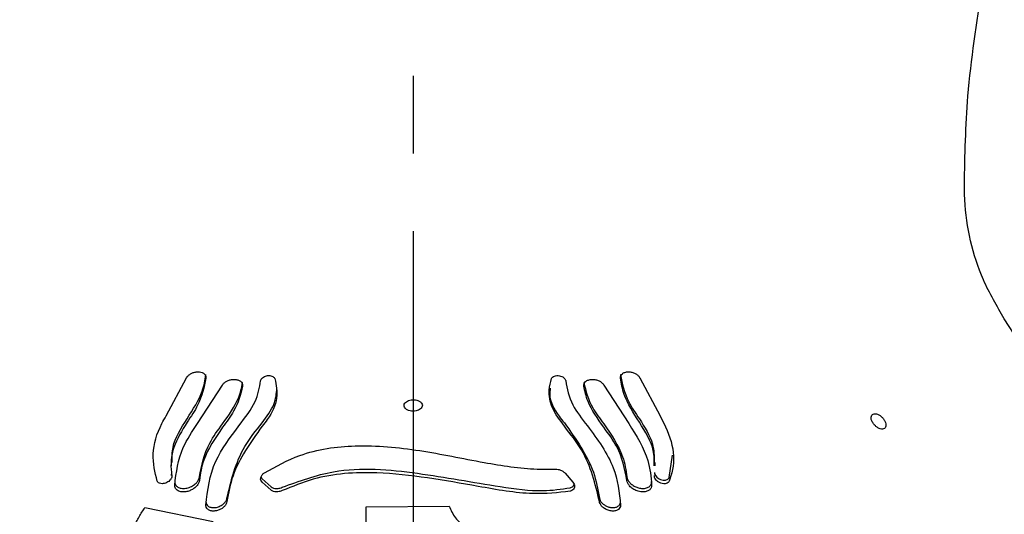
# Model space of a CAD drawing. Header units: millimetres. Extents: x 8 to 832, y 8 to 586.
# Tile 21 of 24: x 507 to 540, y 337 to 353. Entities that reach past the tile are written whole.
import ezdxf

# ---------------------------------------------------------------- set-up
doc = ezdxf.new("R2010")
doc.units = ezdxf.units.MM
doc.linetypes.add('CENTERX2', pattern=[20.32, 12.7, -2.54, 2.54, -2.54])
doc.layers.add('CENTERLINE', color=4, linetype='CENTERX2')
doc.layers.add('DIMENSIONS', color=2, linetype='Continuous')
doc.layers.add('OUTLINE', color=7, linetype='Continuous', lineweight=25)
doc.styles.add('SLDTEXTSTYLE0', font='TXT', dxfattribs={"width": 0.75})
doc.dimstyles.new('SLDDIMSTYLE0', dxfattribs={"dimtxt": 3.5, "dimasz": 2, "dimexe": 0, "dimexo": 0.0625, "dimgap": 0.875, "dimtad": 1, "dimrnd": 1e-09, "dimzin": 12, "dimdsep": 46, "dimtxsty": 'SLDTEXTSTYLE0', "dimsah": 1, "dimcen": 0.09, "dimadec": 0, "dimazin": 3, "dimtfac": 1, "dimtofl": 0, "dimtmove": 0, "dimatfit": 3, "dimfxl": 0, "dimfrac": 2, "dimtolj": 1, "dimtzin": 12, "dimarcsym": 0})

# ---------------------------------------------------------------- blocks, each defined once
blk = doc.blocks.new('_D_10')
at = {"layer": 'DIMENSIONS'}
for p, q in [((719.015, 408.812), (762.866, 408.812)), ((760.866, 408.812), (760.866, 323.112)), ((727.292, 323.112), (762.866, 323.112))]:
    blk.add_line(p, q, dxfattribs=at)
for points in [[(760.866, 408.812), (760.366, 406.812), (761.366, 406.812)], [(760.866, 323.112), (761.366, 325.112), (760.366, 325.112)]]:
    blk.add_solid(points, dxfattribs=at)
at = {"layer": 'DIMENSIONS', "char_height": 3.5, "attachment_point": 1, "rotation": 90, "style": 'SLDTEXTSTYLE0'}
for s, insert in [('85,7', (756.355, 367.689)), ('Invert', (756.355, 353.894))]:
    blk.add_mtext(s, dxfattribs=dict(at, insert=insert))

msp = doc.modelspace()

# ---------------------------------------------------------------- linework, layer by layer
at = {"layer": 'CENTERLINE'}
msp.add_line((520.272, 468.427), (520.272, 113.667), dxfattribs=at)
at = {"layer": 'OUTLINE'}
for p, q in [((512.206, 340.473), (512.873, 341.711)), ((513.23, 340.226), (514.047, 341.478)), ((526.498, 341.478), (527.314, 340.226)), ((527.671, 341.711), (528.338, 340.473)), ((512.365, 338.952), (512.365, 338.837)), ((528.179, 338.839), (528.179, 338.95)), ((528.632, 338.456), (528.739, 339.191)), ((525.232, 338.599), (525.485, 338.309)), ((528.152, 338.616), (528.152, 338.562)), ((513.29, 338.477), (513.29, 338.364)), ((515.342, 338.418), (515.631, 338.157)), ((515.631, 338.047), (515.342, 338.307)), ((527.254, 338.477), (527.254, 338.364)), ((511.509, 337.477), (513.742, 337.025)), ((518.733, 337.502), (521.446, 337.523))]:
    msp.add_line(p, q, dxfattribs=at)
at = {"layer": 'OUTLINE', "flags": 128}
for points in [[(554.317, 321.095), (540.981, 341.491), (539.576, 343.639)], [(528.154, 338.616), (528.156, 338.582), (528.182, 338.523), (528.226, 338.469), (528.284, 338.425), (528.354, 338.391), (528.433, 338.372), (528.514, 338.373), (528.585, 338.4), (528.627, 338.445), (528.632, 338.456), (528.632, 338.456)]]:
    msp.add_lwpolyline(points, dxfattribs=at)
at = {"layer": 'OUTLINE'}
for points, knots in [([(538.272, 348.017), (538.292, 348.988), (538.336, 351.165), (538.675, 353.317), (538.862, 354.509)], [0, 0, 0, 0, 0.445876, 1, 1, 1, 1]), ([(539.576, 343.639), (539.334, 344.058), (538.643, 345.253), (538.296, 346.801), (538.275, 347.856), (538.272, 348.017)], [0, 0, 0, 0, 0.3138184, 0.8955079, 1, 1, 1, 1]), ([(512.873, 341.711), (512.888, 341.735), (512.916, 341.783), (512.993, 341.845), (513.087, 341.889), (513.189, 341.913), (513.294, 341.913), (513.39, 341.888), (513.465, 341.838), (513.504, 341.774), (513.504, 341.728), (513.504, 341.71)], [0, 0, 0, 0, 0.105839, 0.211765, 0.316173, 0.422611, 0.534761, 0.654818, 0.782711, 0.915065, 1, 1, 1, 1]), ([(512.887, 340.376), (513.083, 340.682), (513.4, 341.176), (513.475, 341.642), (513.504, 341.82)], [0, 0, 0, 0, 0.619365, 1, 1, 1, 1]), ([(527.041, 341.71), (527.042, 341.737), (527.045, 341.79), (527.099, 341.855), (527.184, 341.9), (527.295, 341.917), (527.414, 341.903), (527.523, 341.862), (527.608, 341.802), (527.653, 341.748), (527.668, 341.717), (527.671, 341.711)], [0, 0, 0, 0, 0.1256493, 0.2510579, 0.3824047, 0.5143065, 0.6400555, 0.7565155, 0.8650475, 0.9697311, 1, 1, 1, 1]), ([(527.041, 341.82), (527.1, 341.526), (527.196, 341.053), (527.531, 340.563), (527.658, 340.376)], [0, 0, 0, 0, 0.620378, 1, 1, 1, 1]), ([(513.504, 341.71), (513.444, 341.417), (513.349, 340.943), (513.014, 340.452), (512.887, 340.264)], [0, 0, 0, 0, 0.619586, 1, 1, 1, 1]), ([(514.047, 341.478), (514.063, 341.502), (514.096, 341.551), (514.182, 341.61), (514.283, 341.65), (514.391, 341.668), (514.498, 341.663), (514.595, 341.633), (514.669, 341.578), (514.705, 341.513), (514.703, 341.466), (514.702, 341.448)], [0, 0, 0, 0, 0.107624, 0.215388, 0.320504, 0.426202, 0.536826, 0.655495, 0.783145, 0.917127, 1, 1, 1, 1]), ([(514.047, 340.21), (514.249, 340.494), (514.576, 340.955), (514.667, 341.392), (514.702, 341.559)], [0, 0, 0, 0, 0.616952, 1, 1, 1, 1]), ([(514.584, 340.15), (514.788, 340.415), (515.175, 340.918), (515.253, 341.393), (515.29, 341.618)], [0, 0, 0, 0, 0.526251, 1, 1, 1, 1]), ([(515.29, 341.618), (515.294, 341.636), (515.302, 341.671), (515.347, 341.721), (515.41, 341.76), (515.482, 341.784), (515.556, 341.792), (515.628, 341.785), (515.692, 341.762), (515.736, 341.727), (515.749, 341.7), (515.755, 341.689)], [0, 0, 0, 0, 0.12139, 0.243131, 0.355662, 0.459974, 0.563627, 0.671985, 0.788316, 0.913626, 1, 1, 1, 1]), ([(515.755, 341.689), (515.799, 341.482), (515.887, 341.065), (515.644, 340.509), (515.395, 340.204), (515.336, 340.132)], [0, 0, 0, 0, 0.4310865, 0.8642319, 1, 1, 1, 1]), ([(525.209, 340.132), (525.062, 340.334), (524.768, 340.737), (524.676, 341.269), (524.757, 341.567), (524.79, 341.689)], [0, 0, 0, 0, 0.371121, 0.740743, 1, 1, 1, 1]), ([(524.79, 341.689), (524.8, 341.706), (524.819, 341.74), (524.883, 341.776), (524.962, 341.792), (525.047, 341.787), (525.123, 341.765), (525.185, 341.73), (525.23, 341.688), (525.25, 341.649), (525.254, 341.626), (525.255, 341.618)], [0, 0, 0, 0, 0.134317, 0.268751, 0.399044, 0.5199, 0.630682, 0.735016, 0.83866, 0.947677, 1, 1, 1, 1]), ([(525.255, 341.618), (525.301, 341.358), (525.387, 340.88), (525.782, 340.379), (525.961, 340.15)], [0, 0, 0, 0, 0.54513, 1, 1, 1, 1]), ([(525.843, 341.448), (525.843, 341.476), (525.843, 341.532), (525.899, 341.6), (525.988, 341.649), (526.105, 341.67), (526.229, 341.659), (526.342, 341.621), (526.431, 341.564), (526.478, 341.513), (526.495, 341.484), (526.498, 341.478)], [0, 0, 0, 0, 0.129558, 0.258899, 0.393417, 0.526086, 0.650115, 0.763932, 0.870754, 0.975634, 1, 1, 1, 1]), ([(525.843, 341.559), (525.911, 341.285), (526.022, 340.842), (526.366, 340.385), (526.498, 340.21)], [0, 0, 0, 0, 0.61801, 1, 1, 1, 1]), ([(527.658, 340.264), (527.462, 340.571), (527.145, 341.066), (527.07, 341.532), (527.041, 341.71)], [0, 0, 0, 0, 0.618562, 1, 1, 1, 1]), ([(514.702, 341.448), (514.634, 341.175), (514.523, 340.732), (514.179, 340.274), (514.047, 340.099)], [0, 0, 0, 0, 0.617186, 1, 1, 1, 1]), ([(515.336, 340.242), (515.488, 340.446), (515.779, 340.835), (515.808, 341.203), (515.822, 341.379)], [0, 0, 0, 0, 0.522298, 1, 1, 1, 1]), ([(524.751, 341.373), (524.741, 341.304), (524.698, 341.025), (524.903, 340.621), (525.149, 340.316), (525.209, 340.242)], [0, 0, 0, 0, 0.199389, 0.805945, 1, 1, 1, 1]), ([(526.498, 340.099), (526.296, 340.383), (525.969, 340.844), (525.878, 341.281), (525.843, 341.448)], [0, 0, 0, 0, 0.616115, 1, 1, 1, 1]), ([(520.272, 340.623), (520.304, 340.625), (520.366, 340.628), (520.45, 340.656), (520.518, 340.697), (520.564, 340.753), (520.579, 340.818), (520.555, 340.886), (520.492, 340.945), (520.401, 340.985), (520.3, 341.001), (520.203, 340.996), (520.116, 340.974), (520.044, 340.937), (519.991, 340.885), (519.967, 340.822), (519.979, 340.754), (520.032, 340.691), (520.116, 340.645), (520.203, 340.625), (520.255, 340.623), (520.272, 340.623)], [0, 0, 0, 0, 0.047198, 0.094324, 0.143362, 0.197023, 0.255699, 0.317744, 0.379416, 0.436646, 0.487883, 0.534898, 0.580942, 0.629012, 0.681237, 0.738518, 0.799883, 0.862126, 0.920974, 0.973878, 1, 1, 1, 1]), ([(535.365, 340.145), (535.391, 340.124), (535.443, 340.081), (535.526, 340.046), (535.602, 340.037), (535.663, 340.057), (535.703, 340.103), (535.715, 340.17), (535.701, 340.252), (535.66, 340.338), (535.598, 340.419), (535.521, 340.486), (535.439, 340.531), (535.36, 340.549), (535.293, 340.538), (535.246, 340.499), (535.224, 340.436), (535.229, 340.358), (535.262, 340.272), (535.311, 340.199), (535.35, 340.16), (535.365, 340.145)], [0, 0, 0, 0, 0.053682, 0.107367, 0.160969, 0.214504, 0.268054, 0.321694, 0.375441, 0.429252, 0.483059, 0.536811, 0.590497, 0.64413, 0.697731, 0.751328, 0.804948, 0.858616, 0.91235, 0.966144, 1, 1, 1, 1]), ([(511.912, 338.342), (511.841, 338.629), (511.697, 339.205), (511.923, 339.982), (512.158, 340.389), (512.206, 340.473)], [0, 0, 0, 0, 0.442189, 0.885316, 1, 1, 1, 1]), ([(512.887, 340.264), (512.72, 339.99), (512.388, 339.442), (512.342, 338.844), (512.386, 338.559), (512.391, 338.524)], [0, 0, 0, 0, 0.467928, 0.935689, 1, 1, 1, 1]), ([(512.407, 338.951), (512.401, 339.117), (512.386, 339.58), (512.691, 340.065), (512.887, 340.376)], [0, 0, 0, 0, 0.358358, 1, 1, 1, 1]), ([(512.485, 338.21), (512.537, 338.621), (512.622, 339.304), (513.057, 339.963), (513.23, 340.226)], [0, 0, 0, 0, 0.602005, 1, 1, 1, 1]), ([(513.29, 338.477), (513.364, 338.85), (513.483, 339.446), (513.893, 340.002), (514.047, 340.21)], [0, 0, 0, 0, 0.626288, 1, 1, 1, 1]), ([(514.191, 337.786), (514.327, 338.363), (514.531, 339.226), (515.135, 339.989), (515.336, 340.242)], [0, 0, 0, 0, 0.668169, 1, 1, 1, 1]), ([(525.209, 340.242), (525.586, 339.714), (526.15, 338.923), (526.303, 338.069), (526.354, 337.786)], [0, 0, 0, 0, 0.668196, 1, 1, 1, 1]), ([(526.498, 340.21), (526.741, 339.854), (527.13, 339.285), (527.221, 338.697), (527.254, 338.477)], [0, 0, 0, 0, 0.626258, 1, 1, 1, 1]), ([(527.314, 340.226), (527.563, 339.822), (527.976, 339.151), (528.036, 338.478), (528.06, 338.21)], [0, 0, 0, 0, 0.602027, 1, 1, 1, 1]), ([(527.658, 340.376), (527.833, 340.1), (528.138, 339.618), (528.144, 339.149), (528.147, 338.948)], [0, 0, 0, 0, 0.573526, 1, 1, 1, 1]), ([(528.138, 338.837), (528.143, 339.003), (528.159, 339.466), (527.854, 339.952), (527.658, 340.264)], [0, 0, 0, 0, 0.35751, 1, 1, 1, 1]), ([(528.338, 340.473), (528.494, 340.152), (528.806, 339.51), (528.784, 338.784), (528.663, 338.43), (528.632, 338.342)], [0, 0, 0, 0, 0.428675, 0.857129, 1, 1, 1, 1]), ([(514.047, 340.099), (513.804, 339.743), (513.415, 339.174), (513.324, 338.585), (513.29, 338.364)], [0, 0, 0, 0, 0.625957, 1, 1, 1, 1]), ([(513.5, 337.555), (513.558, 338.04), (513.667, 338.937), (514.295, 339.768), (514.584, 340.15)], [0, 0, 0, 0, 0.539181, 1, 1, 1, 1]), ([(515.336, 340.132), (514.959, 339.603), (514.395, 338.812), (514.242, 337.958), (514.191, 337.674)], [0, 0, 0, 0, 0.668165, 1, 1, 1, 1]), ([(526.354, 337.674), (526.217, 338.251), (526.013, 339.115), (525.409, 339.878), (525.209, 340.132)], [0, 0, 0, 0, 0.668135, 1, 1, 1, 1]), ([(525.961, 340.15), (526.293, 339.698), (526.909, 338.86), (527.002, 337.967), (527.045, 337.555)], [0, 0, 0, 0, 0.5394343, 1, 1, 1, 1]), ([(527.254, 338.364), (527.18, 338.738), (527.062, 339.334), (526.651, 339.891), (526.498, 340.099)], [0, 0, 0, 0, 0.625979, 1, 1, 1, 1]), ([(515.414, 338.612), (515.792, 338.821), (516.706, 339.326), (518.492, 339.572), (520.483, 339.378), (522.464, 338.952), (523.977, 338.721), (524.714, 338.729), (524.91, 338.73)], [0, 0, 0, 0, 0.131414, 0.317918, 0.535958, 0.75376, 0.93451, 1, 1, 1, 1]), ([(512.371, 338.538), (512.373, 338.541), (512.387, 338.563), (512.394, 338.59), (512.392, 338.612), (512.392, 338.616)], [0, 0, 0, 0, 0.1165228, 0.8214544, 1, 1, 1, 1]), ([(515.342, 338.307), (515.326, 338.327), (515.292, 338.366), (515.287, 338.443), (515.318, 338.521), (515.367, 338.578), (515.403, 338.604), (515.414, 338.612)], [0, 0, 0, 0, 0.2400087, 0.4806148, 0.7050539, 0.9110666, 1, 1, 1, 1]), ([(515.996, 338.139), (516.55, 338.341), (517.982, 338.861), (520.406, 338.639), (522.701, 338.213), (524.405, 337.974), (525.106, 338.077), (525.395, 338.12)], [0, 0, 0, 0, 0.179724, 0.46384, 0.744694, 0.894578, 1, 1, 1, 1]), ([(525.395, 338.009), (524.999, 337.965), (524.075, 337.861), (522.444, 338.163), (520.737, 338.458), (518.952, 338.669), (517.315, 338.567), (516.329, 338.165), (515.996, 338.029)], [0, 0, 0, 0, 0.141501, 0.329392, 0.501593, 0.67423, 0.889876, 1, 1, 1, 1]), ([(524.91, 338.73), (524.943, 338.729), (525.01, 338.727), (525.113, 338.691), (525.188, 338.645), (525.221, 338.61), (525.232, 338.599)], [0, 0, 0, 0, 0.290553, 0.581843, 0.854455, 1, 1, 1, 1]), ([(512.391, 338.524), (512.392, 338.506), (512.394, 338.47), (512.367, 338.409), (512.321, 338.354), (512.261, 338.308), (512.189, 338.273), (512.108, 338.254), (512.026, 338.255), (511.958, 338.28), (511.924, 338.315), (511.914, 338.338), (511.912, 338.342)], [0, 0, 0, 0, 0.098591, 0.197419, 0.291678, 0.385595, 0.4859, 0.597399, 0.721798, 0.855461, 0.975182, 1, 1, 1, 1]), ([(512.485, 338.324), (512.489, 338.291), (512.497, 338.225), (512.564, 338.152), (512.666, 338.104), (512.804, 338.093), (512.958, 338.126), (513.1, 338.197), (513.206, 338.289), (513.272, 338.387), (513.284, 338.447), (513.29, 338.477)], [0, 0, 0, 0, 0.1079811, 0.2156055, 0.3328995, 0.4600211, 0.5890547, 0.7092726, 0.815086, 0.9100352, 1, 1, 1, 1]), ([(513.29, 338.364), (513.284, 338.333), (513.271, 338.272), (513.206, 338.178), (513.115, 338.097), (513.003, 338.033), (512.876, 337.992), (512.742, 337.98), (512.616, 338.007), (512.521, 338.074), (512.486, 338.151), (512.485, 338.2), (512.485, 338.21)], [0, 0, 0, 0, 0.09387, 0.187881, 0.279533, 0.373744, 0.476171, 0.590195, 0.715246, 0.844951, 0.968599, 1, 1, 1, 1]), ([(515.304, 338.472), (515.305, 338.47), (515.309, 338.448), (515.326, 338.432), (515.342, 338.418)], [0, 0, 0, 0, 0.082056, 1, 1, 1, 1]), ([(525.485, 338.309), (525.501, 338.287), (525.534, 338.241), (525.548, 338.17), (525.534, 338.104), (525.488, 338.047), (525.434, 338.02), (525.4, 338.011), (525.395, 338.009)], [0, 0, 0, 0, 0.180066, 0.359879, 0.54654, 0.748703, 0.967204, 1, 1, 1, 1]), ([(527.254, 338.477), (527.261, 338.446), (527.273, 338.384), (527.338, 338.29), (527.43, 338.209), (527.542, 338.146), (527.669, 338.105), (527.803, 338.094), (527.929, 338.12), (528.023, 338.188), (528.058, 338.265), (528.06, 338.314), (528.06, 338.324)], [0, 0, 0, 0, 0.0940289, 0.1882002, 0.2799844, 0.3742468, 0.4766396, 0.5905249, 0.7153772, 0.844896, 0.9685162, 1, 1, 1, 1]), ([(528.06, 338.21), (528.056, 338.177), (528.048, 338.111), (527.981, 338.038), (527.879, 337.991), (527.741, 337.98), (527.587, 338.012), (527.445, 338.084), (527.338, 338.177), (527.272, 338.274), (527.26, 338.335), (527.254, 338.364)], [0, 0, 0, 0, 0.1078216, 0.2152846, 0.3324858, 0.459679, 0.5889385, 0.7094026, 0.8153416, 0.9102586, 1, 1, 1, 1]), ([(528.632, 338.342), (528.622, 338.324), (528.6, 338.288), (528.536, 338.259), (528.455, 338.251), (528.361, 338.27), (528.272, 338.314), (528.205, 338.372), (528.165, 338.433), (528.15, 338.485), (528.152, 338.513), (528.153, 338.524)], [0, 0, 0, 0, 0.12067, 0.240958, 0.371659, 0.506522, 0.633661, 0.74527, 0.843632, 0.936902, 1, 1, 1, 1]), ([(515.631, 338.157), (515.654, 338.141), (515.702, 338.108), (515.805, 338.093), (515.908, 338.104), (515.97, 338.129), (515.996, 338.139)], [0, 0, 0, 0, 0.2719877, 0.5440094, 0.8122474, 1, 1, 1, 1]), ([(515.996, 338.029), (515.963, 338.017), (515.898, 337.992), (515.798, 337.984), (515.701, 337.998), (515.655, 338.03), (515.631, 338.047)], [0, 0, 0, 0, 0.235591, 0.470593, 0.721581, 1, 1, 1, 1]), ([(525.395, 338.12), (525.424, 338.131), (525.482, 338.153), (525.527, 338.195), (525.531, 338.224), (525.531, 338.227)], [0, 0, 0, 0, 0.476724, 0.953874, 1, 1, 1, 1]), ([(513.5, 337.668), (513.504, 337.639), (513.511, 337.582), (513.57, 337.519), (513.659, 337.477), (513.777, 337.467), (513.908, 337.494), (514.029, 337.553), (514.12, 337.632), (514.175, 337.713), (514.186, 337.763), (514.191, 337.786)], [0, 0, 0, 0, 0.110017, 0.219704, 0.33827, 0.465378, 0.593559, 0.71335, 0.820093, 0.91703, 1, 1, 1, 1]), ([(514.191, 337.674), (514.185, 337.647), (514.172, 337.594), (514.113, 337.514), (514.032, 337.445), (513.933, 337.393), (513.823, 337.362), (513.707, 337.357), (513.602, 337.385), (513.525, 337.447), (513.501, 337.512), (513.5, 337.55), (513.5, 337.555)], [0, 0, 0, 0, 0.095792, 0.191705, 0.285658, 0.382475, 0.487315, 0.60299, 0.728447, 0.857411, 0.98031, 1, 1, 1, 1]), ([(526.354, 337.786), (526.36, 337.759), (526.373, 337.705), (526.432, 337.625), (526.513, 337.557), (526.612, 337.505), (526.723, 337.474), (526.838, 337.469), (526.943, 337.498), (527.019, 337.56), (527.044, 337.625), (527.045, 337.663), (527.045, 337.668)], [0, 0, 0, 0, 0.095931, 0.191984, 0.286053, 0.382929, 0.487748, 0.603316, 0.728602, 0.857412, 0.980276, 1, 1, 1, 1]), ([(527.045, 337.555), (527.041, 337.527), (527.034, 337.47), (526.975, 337.406), (526.886, 337.365), (526.768, 337.355), (526.637, 337.382), (526.516, 337.441), (526.425, 337.52), (526.37, 337.601), (526.359, 337.651), (526.354, 337.674)], [0, 0, 0, 0, 0.1099055, 0.2194792, 0.3380004, 0.4651971, 0.5935737, 0.713547, 0.8203654, 0.917248, 1, 1, 1, 1]), ([(511.146, 336.862), (511.175, 336.914), (511.233, 337.018), (511.352, 337.223), (511.447, 337.376), (511.509, 337.477)], [0, 0, 0, 0, 0.250958, 0.501919, 1, 1, 1, 1]), ([(518.733, 330.742), (518.733, 331.948), (518.733, 334.383), (518.733, 336.456), (518.733, 337.502)], [0, 0, 0, 0, 0.495229, 1, 1, 1, 1]), ([(521.446, 337.523), (521.504, 337.392), (521.62, 337.13), (522.001, 336.793), (522.421, 336.571), (522.7, 336.491), (522.804, 336.462)], [0, 0, 0, 0, 0.282665, 0.565842, 0.837373, 1, 1, 1, 1])]:
    msp.add_open_spline(points, degree=3, knots=knots, dxfattribs=at)

# ---------------------------------------------------------------- dimensions: what is measured, and where the dimension line sits
at = {"layer": 'DIMENSIONS'}
dim = msp.add_linear_dim(base=(760.866, 323.112), p1=(436.839, 408.812), p2=(436.839, 323.112), angle=90, text='Invert <> ', dimstyle='SLDDIMSTYLE0', dxfattribs=at)
dim.commit()
dim.dimension.update_dxf_attribs({"geometry": '_D_10', "text_midpoint": (760.866, 365.962), "dimtype": 160})

doc.saveas('drawing.dxf')
